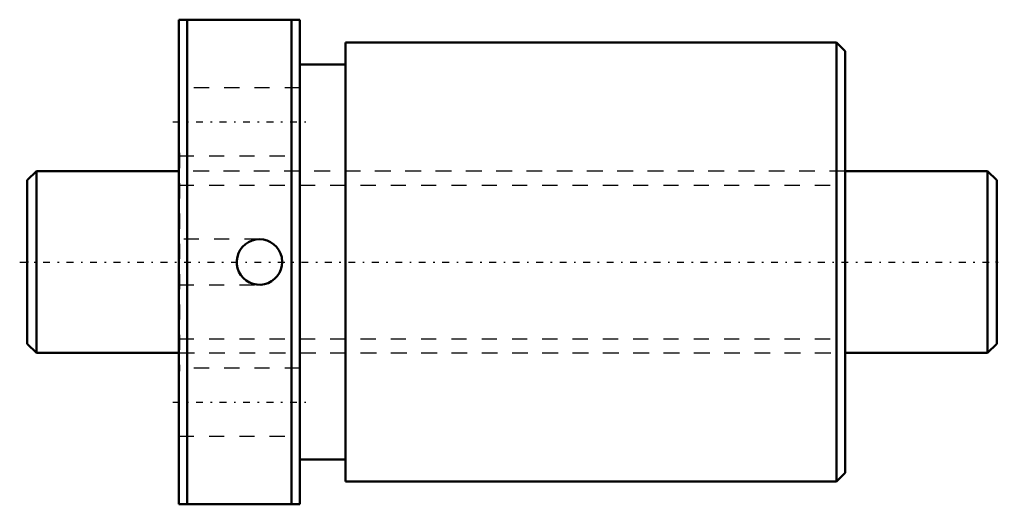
# Model space of a CAD drawing. Header units: millimetres. Extents: x -0.5 to 64.5, y -16 to 16.
import ezdxf

# ---------------------------------------------------------------- set-up
doc = ezdxf.new("R2010")
doc.units = ezdxf.units.MM
doc.linetypes.add('Center', pattern=[1.5, 0.45, -0.5, 0.05, -0.5])
doc.linetypes.add('Dashed', pattern=[2, 1, -1])
for name, color, linetype, lineweight in [('2d ConnectionPoints', 7, 'Continuous', 50), ('AM_0', 7, 'Continuous', 50), ('AM_5', 3, 'Continuous', 25), ('AM_7', 7, 'Center', 25), ('AM_9', 6, 'Dashed', 25)]:
    doc.layers.add(name, color=color, linetype=linetype, lineweight=lineweight)

# ---------------------------------------------------------------- blocks, each defined once
blk = doc.blocks.new('1_BTK_1208V_2_6ZZ_Nut_0_in_BTK1208V_2_6ZZ_64LC7T_000_4')
at = {"layer": 'AM_0'}
for p, q in [((10, 16), (10, -16)), ((10, 16), (18, 16)), ((10.562, 16), (10.562, -16)), ((17.438, 16), (17.438, -16)), ((18, 16), (18, -16)), ((21, 14.5), (21, -14.5)), ((53.42, 14.5), (21, 14.5)), ((54, 13.92), (53.42, 14.5)), ((53.42, 14.5), (53.42, -14.5)), ((54, 13.92), (54, -13.92)), ((21, 13.05), (18, 13.05)), ((18, -13.05), (21, -13.05)), ((53.42, -14.5), (54, -13.92)), ((21, -14.5), (53.42, -14.5)), ((18, -16), (10, -16))]:
    blk.add_line(p, q, dxfattribs=at)
blk.add_lwpolyline([(16.83, 0), (16.809, -0.251), (16.746, -0.496), (16.642, -0.726), (16.502, -0.936), (16.328, -1.119), (16.127, -1.271), (15.902, -1.387), (15.661, -1.463), (15.41, -1.498), (15.158, -1.49), (14.911, -1.44), (14.675, -1.35), (14.459, -1.221), (14.266, -1.058), (14.104, -0.864), (13.976, -0.646), (13.887, -0.409), (13.839, -0.161), (13.833, 0.092), (13.869, 0.341), (13.947, 0.581), (14.064, 0.804), (14.217, 1.005), (14.401, 1.178), (14.612, 1.317), (14.844, 1.419), (15.089, 1.48), (15.341, 1.5), (15.592, 1.477), (15.836, 1.412), (16.065, 1.307), (16.274, 1.166), (16.456, 0.991), (16.606, 0.788), (16.721, 0.562), (16.795, 0.32), (16.83, 0)], dxfattribs=at)
at = {"layer": 'AM_7'}
for p, q in [((9.6, 9.25), (18.4, 9.25)), ((9.6, -9.25), (18.4, -9.25))]:
    blk.add_line(p, q, dxfattribs=at)
at = {"layer": 'AM_9'}
for p, q in [((18, 11.5), (10, 11.5)), ((10.05, 7.2), (10, 7.2)), ((10.05, 7.2), (10.05, -7.2)), ((53.95, 7.2), (53.95, -7.2)), ((54, 7.2), (53.95, 7.2)), ((10, 7), (18, 7)), ((53.95, 6), (10.05, 6)), ((15.33, 1.5), (10, 1.5)), ((10, -1.5), (15.33, -1.5)), ((10.05, -6), (53.95, -6)), ((18, -7), (10, -7)), ((10, -7.2), (10.05, -7.2)), ((53.95, -7.2), (54, -7.2)), ((10, -11.5), (18, -11.5))]:
    blk.add_line(p, q, dxfattribs=at)
for start, end in [(178.74293, 182.19015), (346.89444, 0.12516)]:
    blk.add_arc((15.33, 0), 1.5, start, end, dxfattribs=at)
blk = doc.blocks.new('2_BTK_1208V_2_600_Shaft_0_in_BTK1208V_2_6ZZ_64LC7T_000_4')
at = {"layer": 'AM_0'}
for p, q in [((0.6, 6), (0, 5.4)), ((0.6, 6), (0.6, -6)), ((10, 6), (0.6, 6)), ((63.4, 6), (54, 6)), ((64, 5.4), (63.4, 6)), ((63.4, 6), (63.4, -6)), ((0, 5.4), (0, -5.4)), ((64, 5.4), (64, -5.4)), ((0, -5.4), (0.6, -6)), ((63.4, -6), (64, -5.4)), ((0.6, -6), (10, -6)), ((54, -6), (63.4, -6))]:
    blk.add_line(p, q, dxfattribs=at)
at = {"layer": 'AM_5', "linetype": 'Dashed'}
for p, q in [((10, 5.08), (54, 5.08)), ((10, -5.08), (54, -5.08))]:
    blk.add_line(p, q, dxfattribs=at)
at = {"layer": 'AM_7'}
blk.add_line((-0.5, 0), (64.5, 0), dxfattribs=at)
at = {"layer": 'AM_9'}
for p, q in [((54, 6), (10, 6)), ((10, -6), (54, -6))]:
    blk.add_line(p, q, dxfattribs=at)

msp = doc.modelspace()

# ---------------------------------------------------------------- linework, layer by layer
at = {"layer": '2d ConnectionPoints'}
for p in [(0, 0), (0, 0), (64, 0)]:
    msp.add_point(p, dxfattribs=at)

# ---------------------------------------------------------------- block references
for name in ['1_BTK_1208V_2_6ZZ_Nut_0_in_BTK1208V_2_6ZZ_64LC7T_000_4', '2_BTK_1208V_2_600_Shaft_0_in_BTK1208V_2_6ZZ_64LC7T_000_4']:
    msp.add_blockref(name, (0, 0))

doc.saveas('drawing.dxf')
